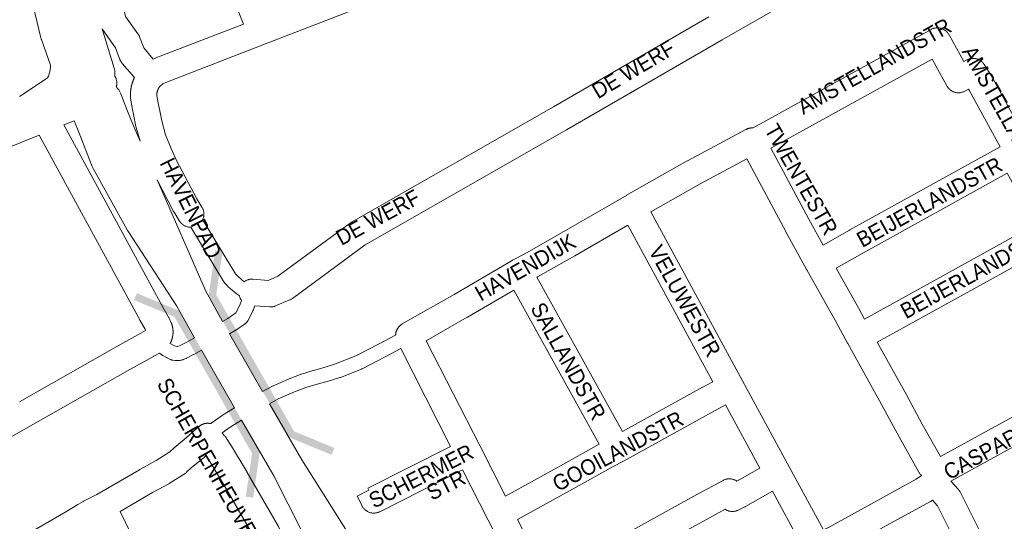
# Model space of a CAD drawing. Header units: metres. Extents: x 123819 to 142731, y 393440 to 405763.
# Tile 174 of 256: x 135406 to 135891, y 396191 to 396439. Entities that reach past the tile are written whole.
import ezdxf
from ezdxf.enums import TextEntityAlignment as Align

# ---------------------------------------------------------------- set-up
doc = ezdxf.new("R2010")
doc.units = ezdxf.units.M
doc.header["$MEASUREMENT"] = 0
for name, color, linetype, lineweight in [('gs-anno-wegen algemeen tekst', 7, 'Continuous', 0), ('gs-knt-aanvullende hoofdweg', 7, 'Continuous', 0), ('gs-knt-fietspaden', 7, 'Continuous', 0), ('gs-knt-hoofdweg', 7, 'Continuous', 0), ('gs-knt-wegen algemeen', 7, 'Continuous', 0), ('gs-symb-viaduct', 7, 'Continuous', 0)]:
    doc.layers.add(name, color=color, linetype=linetype, lineweight=lineweight)
doc.styles.add('Style-Arial', font='arial.ttf')

# ---------------------------------------------------------------- blocks, each defined once
blk = doc.blocks.new('gg0-viaduct_71')
at = {"layer": 'gs-symb-viaduct', "linetype": 'Continuous'}
blk.add_hatch(color=7, dxfattribs=at).paths.add_polyline_path([(5.576, -1.689), (3.875, -0.366), (-3.875, -0.366), (-5.576, -1.689), (-5.8, -1.4), (-4, 0), (4, 0), (5.8, -1.4)])
blk = doc.blocks.new('gg0-viaduct_72')
at = {"layer": 'gs-symb-viaduct', "linetype": 'Continuous'}
blk.add_hatch(color=7, dxfattribs=at).paths.add_polyline_path([(-5.576, -1.689), (-5.8, -1.4), (-4, 0), (4, 0), (5.8, -1.4), (5.576, -1.689), (3.875, -0.366), (-3.875, -0.366)])

msp = doc.modelspace()

# ---------------------------------------------------------------- linework, layer by layer
at = {"layer": 'gs-knt-aanvullende hoofdweg', "color": 7, "linetype": 'Continuous', "flags": 128}
for points in [[(135405.52, 396400.63), (135405.77, 396400.81), (135419.37, 396409.99), (135419.78, 396410.82), (135420.18, 396411.85), (135420.49, 396412.92), (135420.7, 396414), (135420.82, 396415.1), (135420.84, 396416.12)], [(135420.84, 396416.12), (135420.84, 396416.12)], [(135432.44, 396388.77), (135427.36, 396386.68)], [(135415.24, 396381.72), (135398.09, 396374.69), (135398.01, 396374.66), (135398, 396374.66), (135356.95, 396357.65)]]:
    msp.add_lwpolyline(points, dxfattribs=at)
at = {"layer": 'gs-knt-fietspaden', "color": 7, "linetype": 'Continuous', "flags": 128}
for points in [[(135495.87, 396340.04), (135512.14, 396313.32), (135513.18, 396312.16), (135515.17, 396310.37), (135516.35, 396309.39)], [(135513.9, 396302.62), (135512.41, 396303.58), (135512.29, 396303.65), (135512.18, 396303.74), (135512.07, 396303.83), (135510.64, 396305.01), (135510.53, 396305.1), (135508.34, 396307.07), (135508.25, 396307.15), (135508.17, 396307.24), (135508.09, 396307.33), (135506.7, 396308.86), (135506.59, 396308.99), (135506.49, 396309.12), (135506.4, 396309.25), (135506.31, 396309.39), (135489.96, 396336.26)], [(135505.73, 396289.79), (135508.27, 396291.28), (135512.3, 396294.12), (135514.29, 396297.89), (135515.09, 396300.16)], [(135521.61, 396297.52), (135520.82, 396295.31), (135520.76, 396295.15), (135520.7, 396294.99), (135520.62, 396294.84), (135518.11, 396290.09), (135518.03, 396289.95), (135517.94, 396289.81), (135517.85, 396289.67), (135517.75, 396289.54), (135517.64, 396289.41), (135517.53, 396289.29), (135517.41, 396289.18), (135517.29, 396289.07), (135517.16, 396288.96), (135517.03, 396288.86), (135512.2, 396285.46), (135512.07, 396285.37), (135511.95, 396285.3), (135511.95, 396285.3), (135511.94, 396285.29), (135509.19, 396283.68)], [(135479.84, 396279), (135479.91, 396278.95), (135481.35, 396278.11), (135482.45, 396277.61), (135483.1, 396277.5), (135483.49, 396277.5), (135483.9, 396277.6), (135484.8, 396277.95), (135488.1, 396279.65), (135491.86, 396281.79)], [(135525.43, 396255.27), (135529.93, 396257.78), (135530.03, 396257.84), (135530.14, 396257.89), (135530.25, 396257.94), (135538.51, 396261.5), (135538.63, 396261.55), (135544.4, 396263.79), (135544.52, 396263.84), (135544.64, 396263.88), (135550.39, 396265.64), (135550.48, 396265.66), (135555.85, 396267.16), (135561.38, 396268.82), (135571.5, 396272.78), (135582.65, 396278.54), (135591.08, 396283.03)], [(135495.31, 396275.67), (135491.51, 396273.51), (135491.38, 396273.44), (135487.86, 396271.63), (135487.75, 396271.58), (135487.65, 396271.53), (135487.54, 396271.48), (135486.24, 396270.97), (135486.08, 396270.92), (135485.92, 396270.87), (135485.76, 396270.82), (135484.71, 396270.58), (135484.55, 396270.54), (135484.39, 396270.52), (135484.23, 396270.5), (135484.07, 396270.49), (135483.9, 396270.48), (135482.81, 396270.48), (135482.66, 396270.49), (135482.52, 396270.49), (135482.37, 396270.51), (135482.23, 396270.53), (135480.84, 396270.76), (135480.69, 396270.79), (135480.54, 396270.83), (135480.4, 396270.87), (135480.26, 396270.92), (135480.11, 396270.97), (135479.98, 396271.03), (135478.3, 396271.79), (135478.19, 396271.84), (135478.08, 396271.89), (135477.98, 396271.95), (135476.17, 396273), (135476.03, 396273.09), (135475.9, 396273.18), (135475.77, 396273.27), (135474.57, 396274.21)], [(135593.58, 396276.41), (135585.93, 396272.33), (135585.89, 396272.31), (135574.56, 396266.46), (135574.46, 396266.41), (135574.34, 396266.36), (135574.23, 396266.31), (135563.81, 396262.23), (135563.67, 396262.18), (135563.54, 396262.13), (135557.84, 396260.42), (135557.77, 396260.4), (135552.41, 396258.91), (135546.82, 396257.2), (135541.23, 396255.03), (135533.19, 396251.57), (135533.19, 396251.56), (135533.19, 396251.56), (135528.92, 396249.19)], [(135499.88, 396239.4), (135500.13, 396239.64), (135500.23, 396239.73), (135500.33, 396239.81), (135500.43, 396239.9), (135500.54, 396239.98), (135505.48, 396243.42), (135505.57, 396243.48), (135505.65, 396243.53), (135511.6, 396247.18)], [(135515.1, 396241.09), (135509.41, 396237.6), (135509.41, 396237.6), (135509.41, 396237.6), (135505.44, 396234.83)]]:
    msp.add_lwpolyline(points, dxfattribs=at)
at = {"layer": 'gs-knt-hoofdweg', "color": 7, "linetype": 'Continuous', "flags": 128}
for points in [[(135420.84, 396416.12), (135416.31, 396428.75), (135416.21, 396429.04), (135416.13, 396429.33), (135416.05, 396429.62), (135411.48, 396449.08), (135402.24, 396479.86), (135402.14, 396480.21), (135402.06, 396480.57), (135395.44, 396513.14), (135395.41, 396513.32), (135392.61, 396528.9), (135392.56, 396529.25), (135392.52, 396529.6), (135392.5, 396529.95), (135392.04, 396540.11)], [(135446.21, 396434.09), (135452.23, 396414.64), (135452.34, 396414.27), (135452.43, 396413.89), (135452.5, 396413.52), (135452.55, 396413.14), (135452.58, 396412.75), (135452.59, 396412.37), (135452.59, 396411.98), (135452.57, 396411.6), (135452.52, 396411.22), (135452.48, 396410.94), (135452.52, 396410.86), (135452.56, 396410.8), (135452.7, 396410.54), (135452.73, 396410.47), (135452.86, 396410.2), (135452.89, 396410.14), (135453, 396409.86), (135453.02, 396409.8), (135453.12, 396409.52), (135453.15, 396409.45), (135453.23, 396409.16), (135453.25, 396409.1), (135453.32, 396408.81), (135453.34, 396408.74), (135453.39, 396408.45), (135453.41, 396408.38), (135453.45, 396408.08), (135453.46, 396408.01), (135453.49, 396407.71), (135453.49, 396407.64), (135453.51, 396407.35), (135453.51, 396407.28), (135453.51, 396406.98), (135453.5, 396406.91), (135453.49, 396406.61), (135453.48, 396406.54), (135453.45, 396406.24), (135453.44, 396406.17), (135453.4, 396405.88), (135453.39, 396405.81), (135453.33, 396405.52), (135453.31, 396405.45), (135453.27, 396405.27), (135453.47, 396405.09), (135453.73, 396404.83), (135453.98, 396404.57), (135454.22, 396404.29), (135454.44, 396404), (135454.66, 396403.7), (135454.85, 396403.39), (135455.04, 396403.07), (135455.21, 396402.74), (135455.36, 396402.41), (135455.5, 396402.07), (135458.47, 396394.23), (135461.71, 396386.17), (135465.01, 396378.61)], [(135460.32, 396399.95), (135460.3, 396400.08), (135460.27, 396400.39), (135460.27, 396400.55), (135460.26, 396400.7), (135460.25, 396400.86), (135460.25, 396401.01), (135460.24, 396401.17), (135460.24, 396401.32), (135460.24, 396401.48), (135460.24, 396401.63), (135460.24, 396401.79), (135460.25, 396401.94), (135460.25, 396402.1), (135460.26, 396402.25), (135460.26, 396402.41), (135460.27, 396402.56), (135460.28, 396402.71), (135460.29, 396402.87), (135460.3, 396403.02), (135460.31, 396403.18), (135460.33, 396403.33), (135460.34, 396403.48), (135460.36, 396403.64), (135460.38, 396403.79), (135460.39, 396403.95), (135460.41, 396404.1), (135460.44, 396404.25), (135460.46, 396404.41), (135460.48, 396404.56), (135460.51, 396404.71), (135460.53, 396404.86), (135460.56, 396405.02), (135460.59, 396405.17), (135460.62, 396405.32), (135460.65, 396405.47), (135460.68, 396405.62), (135460.71, 396405.77), (135460.75, 396405.92), (135460.78, 396406.08), (135460.82, 396406.23), (135460.86, 396406.38), (135460.9, 396406.53), (135460.94, 396406.68), (135460.98, 396406.82), (135461.02, 396406.97), (135461.07, 396407.12), (135461.11, 396407.27), (135461.16, 396407.42), (135461.21, 396407.56), (135461.25, 396407.71), (135461.3, 396407.86), (135461.35, 396408), (135461.41, 396408.15), (135461.46, 396408.29), (135461.51, 396408.44), (135461.57, 396408.58), (135461.63, 396408.73), (135461.68, 396408.87), (135461.74, 396409.01), (135461.8, 396409.16), (135461.87, 396409.3), (135461.93, 396409.44), (135461.99, 396409.58), (135462.06, 396409.72), (135462.12, 396409.86), (135462.19, 396410), (135456.15, 396417.06), (135455.97, 396417.28), (135455.8, 396417.51), (135455.64, 396417.74), (135455.49, 396417.98), (135455.35, 396418.23), (135455.22, 396418.48), (135455.11, 396418.74), (135455, 396419), (135452.84, 396424.76), (135446.56, 396433.54), (135446.39, 396433.79), (135446.23, 396434.06), (135446.21, 396434.09)], [(135420.84, 396416.12), (135420.84, 396416.12)], [(135491.86, 396281.79), (135483.21, 396297.27), (135459, 396334.42), (135458.85, 396334.66), (135458.7, 396334.9), (135441.83, 396365.27), (135441.66, 396365.6), (135441.51, 396365.93), (135441.37, 396366.26), (135434.19, 396384.73), (135432.44, 396388.77)], [(135473.36, 396359.55), (135497.25, 396304.99), (135505.73, 396289.79)], [(135509.19, 396283.68), (135525.43, 396255.27)], [(135511.6, 396247.18), (135495.31, 396275.67)], [(135528.92, 396249.19), (135544.81, 396221.61), (135615.96, 396108.84), (135616.13, 396108.56), (135616.28, 396108.28), (135623.15, 396095.13), (135623.32, 396094.79), (135623.47, 396094.44), (135623.61, 396094.08), (135623.72, 396093.71), (135623.83, 396093.34), (135623.91, 396092.97), (135623.97, 396092.59), (135624.02, 396092.21), (135624.05, 396091.83), (135624.06, 396091.44), (135624.05, 396091.06), (135624.02, 396090.67), (135623.98, 396090.29), (135623.98, 396090.29)], [(135598.03, 396081.71), (135594.41, 396088.26), (135594.28, 396088.51), (135530.91, 396213.66), (135515.1, 396241.09)]]:
    msp.add_lwpolyline(points, dxfattribs=at)
at = {"layer": 'gs-knt-wegen algemeen', "color": 7, "linetype": 'Continuous', "flags": 128}
for points in [[(135516.04, 396436.43), (135490.15, 396501.18)], [(135641.99, 396471.21), (135526.88, 396426.66), (135526.88, 396426.66), (135526.88, 396426.66)], [(135788.68, 396449.75), (135752.16, 396428.73), (135675.43, 396384.32), (135675.39, 396384.3), (135576.11, 396327.59)], [(135516.35, 396309.39), (135516.57, 396309.55), (135516.83, 396309.72), (135517.1, 396309.88), (135517.38, 396310.02), (135517.67, 396310.15), (135517.96, 396310.27), (135518.26, 396310.37), (135518.56, 396310.46), (135518.87, 396310.53), (135519.18, 396310.59), (135519.49, 396310.63), (135519.8, 396310.66), (135520.11, 396310.67), (135520.43, 396310.67), (135520.74, 396310.65), (135528.25, 396310.06), (135533.04, 396312.08), (135568.7, 396338.3), (135568.9, 396338.44), (135569.11, 396338.58), (135569.32, 396338.71), (135668.92, 396395.6), (135745.64, 396440)], [(135763.88, 396384.45), (135764.02, 396384.51), (135764.16, 396384.58), (135764.31, 396384.65), (135764.45, 396384.71), (135764.6, 396384.77), (135764.75, 396384.83), (135764.9, 396384.88), (135765.05, 396384.93), (135765.21, 396384.97), (135765.36, 396385.02), (135765.52, 396385.05), (135765.67, 396385.09), (135765.83, 396385.11), (135765.99, 396385.14), (135766.15, 396385.16), (135766.3, 396385.18), (135766.46, 396385.19), (135766.62, 396385.21), (135766.78, 396385.21), (135766.94, 396385.21), (135767.1, 396385.21), (135767.26, 396385.21), (135767.41, 396385.2), (135855.23, 396433.76), (135855.51, 396433.91), (135855.79, 396434.04), (135856.08, 396434.16), (135856.37, 396434.26), (135856.67, 396434.35), (135856.97, 396434.42), (135857.27, 396434.48), (135857.58, 396434.53), (135857.89, 396434.56), (135858.2, 396434.57), (135858.51, 396434.58), (135858.82, 396434.56), (135859.13, 396434.53), (135859.44, 396434.49), (135859.75, 396434.43), (135860.05, 396434.36), (135860.35, 396434.27), (135860.64, 396434.17), (135860.93, 396434.06), (135861.21, 396433.93), (135861.49, 396433.79), (135861.76, 396433.63), (135862.02, 396433.46), (135862.27, 396433.28), (135862.52, 396433.09), (135862.75, 396432.89), (135862.98, 396432.68), (135863.19, 396432.45), (135863.4, 396432.22), (135863.59, 396431.97), (135863.77, 396431.72), (135863.94, 396431.46), (135864.09, 396431.19), (135864.09, 396431.19), (135864.1, 396431.18)], [(135864.1, 396431.18), (135871.36, 396417.89), (135872.88, 396418.72), (135873.16, 396418.86), (135873.45, 396418.99), (135873.74, 396419.11), (135874.04, 396419.21), (135874.35, 396419.3), (135874.66, 396419.37), (135874.97, 396419.43), (135875.29, 396419.47), (135875.6, 396419.5), (135875.92, 396419.51), (135876.24, 396419.51), (135876.56, 396419.49), (135876.87, 396419.45), (135877.19, 396419.4), (135877.5, 396419.34), (135877.81, 396419.26), (135878.11, 396419.16), (135878.41, 396419.05), (135878.7, 396418.92), (135878.99, 396418.78), (135879.27, 396418.63), (135879.54, 396418.47), (135879.8, 396418.29), (135880.05, 396418.09), (135880.3, 396417.89), (135880.53, 396417.67), (135880.75, 396417.45), (135880.96, 396417.21), (135881.16, 396416.96), (135881.35, 396416.7), (135881.52, 396416.44), (135885.16, 396410.59), (135885.25, 396410.44), (135885.33, 396410.29), (135903.68, 396376.96)], [(135526.88, 396426.66), (135477.69, 396407.67), (135476.25, 396406.96), (135476.01, 396406.79), (135474.9, 396405.81), (135474.85, 396405.75), (135474.8, 396405.7), (135474.75, 396405.64), (135474.7, 396405.58), (135474.65, 396405.52), (135474.61, 396405.46), (135474.56, 396405.4), (135474.52, 396405.34), (135474.47, 396405.27), (135474.43, 396405.21), (135474.38, 396405.15), (135474.34, 396405.09), (135474.3, 396405.02), (135474.26, 396404.96), (135474.22, 396404.89), (135474.18, 396404.83), (135474.14, 396404.76), (135474.1, 396404.7), (135474.06, 396404.63), (135474.03, 396404.56), (135473.99, 396404.49), (135473.96, 396404.43), (135473.92, 396404.36), (135473.89, 396404.29), (135473.86, 396404.22), (135473.83, 396404.15), (135473.79, 396404.08), (135473.76, 396404.01), (135473.74, 396403.94), (135473.71, 396403.87), (135473.68, 396403.8), (135473.65, 396403.73), (135473.63, 396403.65), (135473.6, 396403.58), (135473.58, 396403.51), (135473.56, 396403.44), (135473.53, 396403.36), (135473.51, 396403.29), (135473.49, 396403.22), (135473.47, 396403.14), (135473.45, 396403.07), (135473.43, 396402.99), (135473.42, 396402.92), (135473.4, 396402.85), (135473.39, 396402.77), (135473.37, 396402.7), (135473.36, 396402.62), (135473.34, 396402.55), (135473.33, 396402.47), (135473.32, 396402.39), (135473.31, 396402.32), (135473.3, 396402.24), (135473.29, 396402.17), (135473.29, 396402.09), (135473.28, 396402.01), (135473.28, 396401.94), (135473.27, 396401.86), (135473.27, 396401.79), (135473.26, 396401.71), (135473.26, 396401.63), (135473.26, 396401.56), (135473.26, 396401.48), (135473.26, 396401.4), (135473.26, 396401.33), (135473.27, 396401.15)], [(135889.41, 396375.89), (135874.01, 396403.86), (135873.72, 396404.34), (135871.89, 396403.34), (135871.61, 396403.2), (135871.33, 396403.07), (135871.04, 396402.95), (135870.75, 396402.85), (135870.45, 396402.77), (135870.15, 396402.69), (135869.85, 396402.63), (135869.54, 396402.59), (135869.23, 396402.56), (135868.92, 396402.54), (135868.61, 396402.54), (135868.3, 396402.56), (135867.99, 396402.59), (135867.69, 396402.63), (135867.38, 396402.69), (135867.08, 396402.76), (135866.78, 396402.85), (135866.49, 396402.95), (135866.2, 396403.07), (135865.92, 396403.2), (135865.65, 396403.34), (135865.38, 396403.49), (135865.12, 396403.66), (135864.87, 396403.84), (135864.62, 396404.03), (135864.39, 396404.24), (135864.16, 396404.45), (135863.95, 396404.67), (135863.75, 396404.91), (135863.55, 396405.15), (135863.38, 396405.4), (135863.21, 396405.66), (135863.05, 396405.93), (135855.8, 396419.2), (135776.23, 396375.2)], [(135473.27, 396401.15), (135473.27, 396401.14), (135473.27, 396401.14)], [(135473.27, 396401.15), (135473.27, 396401.14), (135473.27, 396401.14)], [(135473.27, 396401.14), (135473.43, 396400.01), (135475.7, 396388.68), (135477.62, 396381.87), (135480.3, 396375.05), (135483.02, 396369.15), (135492.92, 396350.32), (135495.49, 396346.22), (135495.65, 396345.95), (135495.8, 396345.67), (135495.93, 396345.38), (135496.05, 396345.08), (135496.16, 396344.78), (135496.25, 396344.47), (135496.33, 396344.16), (135496.39, 396343.85), (135496.43, 396343.53), (135496.46, 396343.21), (135496.48, 396342.89), (135496.47, 396342.57), (135496.46, 396342.26), (135496.42, 396341.94), (135496.37, 396341.62), (135496.31, 396341.31), (135496.23, 396341), (135496.14, 396340.69), (135496.03, 396340.39), (135495.9, 396340.1), (135495.87, 396340.04)], [(135460.32, 396399.94), (135460.32, 396399.94), (135460.32, 396399.95)], [(135460.32, 396399.94), (135460.32, 396399.94), (135460.32, 396399.95)], [(135465.01, 396378.61), (135463.1, 396385.38), (135463.04, 396385.63), (135462.98, 396385.88), (135460.62, 396397.68), (135460.58, 396397.91), (135460.55, 396398.13), (135460.32, 396399.94)], [(135427.36, 396386.68), (135476.23, 396296.81), (135478.87, 396292.21), (135479, 396291.98), (135479.11, 396291.75), (135480.34, 396289.15), (135480.46, 396288.87), (135480.58, 396288.57), (135480.6, 396288.5), (135480.63, 396288.43), (135480.65, 396288.36), (135480.67, 396288.29), (135480.7, 396288.22), (135480.72, 396288.15), (135480.74, 396288.08), (135480.76, 396288.01), (135480.78, 396287.94), (135480.8, 396287.87), (135480.82, 396287.8), (135480.84, 396287.73), (135480.86, 396287.66), (135480.88, 396287.59), (135480.9, 396287.51), (135480.92, 396287.44), (135480.94, 396287.37), (135480.95, 396287.3), (135480.97, 396287.23), (135480.99, 396287.16), (135481, 396287.08), (135481.02, 396287.01), (135481.03, 396286.94), (135481.05, 396286.87), (135481.06, 396286.79), (135481.07, 396286.72), (135481.09, 396286.65), (135481.1, 396286.58), (135481.11, 396286.5), (135481.12, 396286.43), (135481.14, 396286.36), (135481.15, 396286.28), (135481.16, 396286.21), (135481.17, 396286.14), (135481.18, 396286.06), (135481.18, 396285.99), (135481.19, 396285.92), (135481.2, 396285.84), (135481.21, 396285.77), (135481.22, 396285.7), (135481.22, 396285.62), (135481.23, 396285.55), (135481.23, 396285.48), (135481.24, 396285.4), (135481.24, 396285.33), (135481.25, 396285.25), (135481.25, 396285.18), (135481.26, 396285.11), (135481.26, 396285.03), (135481.26, 396284.96), (135481.26, 396284.89), (135481.27, 396284.81), (135481.27, 396284.74), (135481.27, 396284.66), (135481.27, 396284.59), (135481.27, 396284.52), (135481.27, 396284.44), (135481.27, 396284.37), (135481.26, 396284.29), (135481.26, 396284.22), (135481.26, 396284.15), (135481.26, 396284.15), (135481.26, 396284.14), (135481.26, 396284.07)], [(135467.75, 396285.31), (135467.45, 396285.96), (135464.9, 396290.39), (135464.83, 396290.52), (135415.24, 396381.72)], [(135594.37, 396288.54), (135619.96, 396303.13), (135648.61, 396319.82), (135648.8, 396319.93), (135654.75, 396323.13), (135672.98, 396333.49), (135704.94, 396351.96), (135704.99, 396351.98), (135734.94, 396368.96), (135735.08, 396369.03), (135763.88, 396384.44)], [(135763.88, 396384.44), (135763.88, 396384.44), (135763.88, 396384.45)], [(135763.88, 396384.44), (135763.88, 396384.44), (135763.88, 396384.45)], [(135776.23, 396375.2), (135794.99, 396340.3), (135802.07, 396327.4)], [(135802.07, 396327.4), (135815.08, 396334.84), (135815.16, 396334.89), (135889.41, 396375.89)], [(135764.3, 396369.9), (135741.29, 396357.59), (135716.97, 396343.81)], [(135850.51, 396213.89), (135850.42, 396213.98), (135850.19, 396214.21), (135849.98, 396214.44), (135849.78, 396214.69), (135849.59, 396214.95), (135849.41, 396215.21), (135849.25, 396215.49), (135839.52, 396232.83), (135839.47, 396232.91), (135831.67, 396247.29), (135814.11, 396278.96), (135814.11, 396278.96), (135814.06, 396279.04), (135808.29, 396289.83), (135793.89, 396315.25), (135793.85, 396315.33), (135783.57, 396334.06), (135783.54, 396334.11), (135764.3, 396369.9)], [(135822.43, 396291), (135889.09, 396327.81), (135906.55, 396337.61), (135905.64, 396339.25), (135905.57, 396339.39), (135902.17, 396345.92), (135892.82, 396362.89), (135821.5, 396323.52), (135808.42, 396316.03)], [(135489.96, 396336.26), (135489.77, 396336.26), (135489.45, 396336.28), (135489.13, 396336.31), (135488.82, 396336.36), (135488.51, 396336.43), (135488.2, 396336.51), (135487.89, 396336.6), (135487.59, 396336.71), (135487.3, 396336.83), (135487.01, 396336.97), (135486.73, 396337.12), (135486.45, 396337.29), (135486.19, 396337.47), (135485.93, 396337.66), (135485.69, 396337.86), (135485.45, 396338.08), (135485.23, 396338.31), (135485.01, 396338.55), (135484.81, 396338.79), (135484.62, 396339.05), (135484.45, 396339.32), (135481.75, 396343.63), (135481.63, 396343.83), (135481.51, 396344.05), (135473.36, 396359.55)], [(135716.97, 396343.81), (135762.2, 396260.52), (135785.23, 396218.13), (135802.15, 396187)], [(135705.67, 396337.34), (135679.48, 396322.2), (135679.44, 396322.18), (135661.12, 396311.77), (135660.99, 396311.7), (135660.78, 396311.59)], [(135747.62, 396260.08), (135705.67, 396337.34)], [(135576.11, 396327.59), (135540.13, 396301.13), (135539.88, 396300.95), (135539.62, 396300.79), (135539.35, 396300.64), (135539.08, 396300.5), (135538.8, 396300.38), (135531.84, 396297.44), (135531.55, 396297.33), (135531.25, 396297.23), (135530.96, 396297.14), (135530.65, 396297.07), (135530.35, 396297.01), (135530.04, 396296.97), (135529.73, 396296.95), (135529.42, 396296.93), (135529.11, 396296.94), (135528.79, 396296.95), (135521.61, 396297.52)], [(135808.42, 396316.03), (135819.66, 396296.18), (135822.43, 396291)], [(135895.4, 396316.42), (135828.66, 396279.57)], [(135660.78, 396311.59), (135702.95, 396235.5)], [(135649.42, 396305.22), (135626.49, 396291.87), (135626.44, 396291.84), (135606.21, 396280.3)], [(135691.52, 396229.26), (135649.42, 396305.22)], [(135515.09, 396300.16), (135514.93, 396300.38), (135514.76, 396300.64), (135514.59, 396300.9), (135514.44, 396301.18), (135514.3, 396301.46), (135514.18, 396301.75), (135514.07, 396302.05), (135513.98, 396302.35), (135513.9, 396302.62)], [(135405.56, 396250.18), (135453.5, 396277.41), (135453.57, 396277.45), (135465.37, 396283.94), (135467.75, 396285.31)], [(135591.08, 396283.03), (135591.09, 396283.18), (135591.1, 396283.34), (135591.11, 396283.49), (135591.13, 396283.65), (135591.13, 396283.65), (135591.15, 396283.81), (135591.17, 396283.97), (135591.2, 396284.13), (135591.23, 396284.28), (135591.27, 396284.44), (135591.31, 396284.59), (135591.36, 396284.75), (135591.4, 396284.9), (135591.45, 396285.05), (135591.51, 396285.2), (135591.57, 396285.35), (135591.63, 396285.5), (135591.7, 396285.64), (135591.76, 396285.79), (135591.84, 396285.93), (135591.91, 396286.07), (135592, 396286.21), (135592.07, 396286.34), (135592.08, 396286.34), (135592.08, 396286.35), (135592.16, 396286.48), (135592.25, 396286.61), (135592.26, 396286.62), (135592.35, 396286.74), (135592.44, 396286.87), (135592.54, 396286.99), (135592.64, 396287.11), (135592.64, 396287.11), (135592.75, 396287.23), (135592.86, 396287.35), (135592.97, 396287.47), (135593.08, 396287.57), (135593.08, 396287.58), (135593.09, 396287.58), (135593.2, 396287.69), (135593.31, 396287.79), (135593.32, 396287.79), (135593.32, 396287.8), (135593.44, 396287.9), (135593.57, 396288), (135593.69, 396288.09), (135593.82, 396288.19), (135593.95, 396288.28), (135594.08, 396288.36), (135594.09, 396288.37), (135594.09, 396288.37), (135594.22, 396288.45), (135594.36, 396288.53)], [(135594.36, 396288.53), (135594.36, 396288.54), (135594.37, 396288.54), (135594.37, 396288.54)], [(135594.36, 396288.53), (135594.36, 396288.54), (135594.37, 396288.54), (135594.37, 396288.54)], [(135481.26, 396284.07), (135481.25, 396284), (135481.25, 396283.93), (135481.24, 396283.85), (135481.24, 396283.78), (135481.23, 396283.7), (135481.23, 396283.63), (135481.22, 396283.56), (135481.22, 396283.48), (135481.21, 396283.41), (135481.2, 396283.34), (135481.19, 396283.26), (135481.18, 396283.19), (135481.17, 396283.12), (135481.17, 396283.04), (135481.16, 396282.97), (135481.14, 396282.9), (135481.13, 396282.82), (135481.12, 396282.75), (135481.11, 396282.68), (135481.1, 396282.61), (135481.09, 396282.53), (135481.07, 396282.46), (135481.06, 396282.39), (135481.05, 396282.31), (135481.03, 396282.24), (135481.02, 396282.17), (135481, 396282.1), (135480.98, 396282.03), (135480.97, 396281.95), (135480.95, 396281.88), (135480.93, 396281.81), (135480.92, 396281.74), (135480.9, 396281.67), (135480.88, 396281.6), (135480.86, 396281.52), (135480.84, 396281.45), (135480.82, 396281.38), (135480.8, 396281.31), (135480.78, 396281.24), (135480.76, 396281.17), (135480.74, 396281.1), (135480.72, 396281.03), (135480.69, 396280.96), (135480.67, 396280.89), (135480.65, 396280.82), (135480.62, 396280.75), (135480.6, 396280.68), (135480.57, 396280.61), (135480.55, 396280.54), (135480.52, 396280.47), (135480.5, 396280.4), (135480.47, 396280.33), (135480.44, 396280.26), (135480.42, 396280.19), (135480.39, 396280.13), (135480.36, 396280.06), (135480.33, 396279.99), (135480.3, 396279.92), (135480.27, 396279.85), (135480.24, 396279.79), (135480.21, 396279.72), (135480.18, 396279.65), (135480.15, 396279.58), (135480.12, 396279.52), (135480.09, 396279.45), (135480.05, 396279.38), (135479.91, 396279.11), (135479.84, 396279)], [(135606.21, 396280.3), (135632.73, 396228.25), (135645.23, 396203.71)], [(135828.66, 396279.57), (135843.07, 396253.58), (135843.09, 396253.53), (135850.89, 396239.16), (135859.87, 396223.16)], [(135618.16, 396228.17), (135593.58, 396276.41)], [(135474.57, 396274.21), (135471.81, 396272.63), (135471.7, 396272.56), (135459.89, 396266.06), (135406.35, 396235.66), (135406.33, 396235.65), (135353.94, 396206.12), (135338.41, 396197.23), (135336.08, 396195.84), (135343.05, 396185.25)], [(135859.87, 396223.16), (135927.58, 396260.35)], [(135702.95, 396235.5), (135742.52, 396257.37), (135742.62, 396257.42), (135747.62, 396260.08)], [(135938.59, 396251.54), (135864.99, 396211.12)], [(135753.83, 396248.64), (135748.77, 396245.95), (135703.55, 396220.96), (135703.52, 396220.94), (135703.49, 396220.92), (135698.48, 396218.24), (135680.2, 396208.03), (135680.15, 396208), (135651.15, 396192.1)], [(135770.74, 396217.52), (135753.83, 396248.64)], [(135405.64, 396182.81), (135428.36, 396195.96), (135434.36, 396199.61), (135434.58, 396199.74), (135436.93, 396201.05), (135437.13, 396201.15), (135443.67, 396204.49), (135464.68, 396216.69), (135464.83, 396216.77), (135473, 396221.21), (135479.69, 396225.53), (135481.57, 396227.28), (135481.72, 396227.41), (135481.87, 396227.54), (135487.8, 396232.4), (135494, 396237.93), (135494.14, 396238.06), (135494.27, 396238.16), (135494.39, 396238.25), (135494.52, 396238.35), (135494.65, 396238.44), (135494.79, 396238.53), (135494.92, 396238.62), (135495.06, 396238.7), (135495.2, 396238.78), (135495.34, 396238.85), (135495.48, 396238.92), (135495.62, 396238.99), (135495.77, 396239.06), (135495.92, 396239.12), (135496.07, 396239.18), (135496.22, 396239.23), (135496.37, 396239.28), (135496.52, 396239.33), (135496.68, 396239.37), (135496.83, 396239.41), (135496.99, 396239.44), (135497.14, 396239.47), (135497.3, 396239.5), (135497.46, 396239.52), (135497.62, 396239.54), (135497.78, 396239.56), (135497.94, 396239.57), (135498.1, 396239.58), (135498.26, 396239.58), (135498.42, 396239.58), (135498.57, 396239.58), (135498.73, 396239.57), (135498.89, 396239.56), (135499.05, 396239.54), (135499.21, 396239.52), (135499.37, 396239.5), (135499.53, 396239.47), (135499.68, 396239.44), (135499.84, 396239.41), (135499.88, 396239.4)], [(135505.44, 396234.83), (135506.55, 396233.57), (135506.74, 396233.34), (135506.92, 396233.11), (135507.09, 396232.86), (135509.4, 396229.35), (135509.53, 396229.14), (135517.8, 396215.43), (135517.86, 396215.33), (135533.26, 396188.69), (135533.35, 396188.53), (135537.26, 396181.33)], [(135645.23, 396203.71), (135673.87, 396219.41), (135691.52, 396229.26)], [(135497.56, 396223.66), (135496.37, 396222.59), (135496.16, 396222.42), (135490.28, 396217.6), (135488.13, 396215.6), (135487.92, 396215.41), (135487.7, 396215.23), (135487.47, 396215.06), (135487.23, 396214.9), (135479.85, 396210.14), (135479.64, 396210.01), (135479.43, 396209.89), (135471.13, 396205.38), (135455.24, 396196.16)], [(135455.24, 396196.16), (135462.91, 396180.06), (135474.88, 396156.67), (135478.67, 396157.23), (135478.91, 396157.26), (135479.07, 396157.28), (135479.22, 396157.29), (135479.39, 396157.29), (135479.54, 396157.3), (135479.71, 396157.3), (135479.94, 396157.29), (135480.72, 396157.26), (135484.92, 396158.95), (135505.8, 396170.86), (135522.84, 396180.6), (135521.95, 396182.25), (135506.62, 396208.76), (135498.45, 396222.3), (135497.56, 396223.66)], [(135624.07, 396216.57), (135583.24, 396195.99), (135582.96, 396195.86), (135582.67, 396195.74), (135582.38, 396195.63), (135582.09, 396195.54), (135581.79, 396195.46), (135581.48, 396195.4), (135581.18, 396195.35), (135580.87, 396195.32), (135580.56, 396195.3)], [(135645.15, 396175.18), (135636.68, 396191.82), (135624.07, 396216.57)], [(135689.51, 396176.77), (135739.62, 396204.42), (135739.68, 396204.46), (135752.63, 396211.43), (135752.92, 396211.57), (135753.21, 396211.7), (135753.5, 396211.82), (135753.8, 396211.92), (135754.11, 396212.01), (135754.42, 396212.08), (135754.73, 396212.13), (135755.05, 396212.17), (135755.37, 396212.2), (135755.69, 396212.21), (135756, 396212.2), (135756.32, 396212.18), (135756.64, 396212.14), (135756.95, 396212.09), (135757.26, 396212.02), (135757.57, 396211.94), (135757.87, 396211.84), (135758.17, 396211.73), (135758.46, 396211.6), (135758.75, 396211.46), (135759.02, 396211.31), (135759.29, 396211.14), (135759.4, 396211.06), (135770.74, 396217.52)], [(135802.15, 396187), (135804.58, 396188.27), (135847.97, 396211.97), (135850.51, 396213.89)], [(135864.99, 396211.12), (135868.77, 396206.87), (135868.96, 396206.65), (135869.13, 396206.43), (135869.3, 396206.2), (135869.45, 396205.96), (135869.6, 396205.71), (135869.73, 396205.46), (135881.08, 396182.84), (135893.12, 396161.04)], [(135776.96, 396206.08), (135763.7, 396198.53), (135763.52, 396198.43), (135763.32, 396198.33), (135760.06, 396196.75), (135759.78, 396196.62), (135759.49, 396196.51), (135759.2, 396196.4), (135758.9, 396196.32), (135758.6, 396196.24), (135758.29, 396196.19), (135757.99, 396196.14), (135757.68, 396196.11), (135757.37, 396196.1), (135757.06, 396196.1), (135756.75, 396196.11), (135756.44, 396196.14), (135756.14, 396196.19), (135755.83, 396196.25), (135755.53, 396196.32), (135755.23, 396196.41), (135754.94, 396196.51), (135754.65, 396196.62), (135754.37, 396196.75), (135754.1, 396196.89), (135753.83, 396197.05), (135753.63, 396197.18), (135745.88, 396193.01), (135695.97, 396165.46)], [(135790.69, 396180.82), (135776.96, 396206.08)], [(135855.96, 396201.68), (135855.45, 396201.3), (135855.26, 396201.16), (135855.06, 396201.02), (135854.85, 396200.89), (135854.64, 396200.77), (135810.77, 396176.81), (135810.67, 396176.76), (135808.87, 396175.82)], [(135957.63, 396045.4), (135953.56, 396053.57), (135927.31, 396101.05), (135923.65, 396107.65), (135913.8, 396124.15), (135892.29, 396137.35), (135892.04, 396137.52), (135891.79, 396137.7), (135891.55, 396137.89), (135891.32, 396138.09), (135891.1, 396138.3), (135890.89, 396138.52), (135890.69, 396138.75), (135890.5, 396138.99), (135890.32, 396139.24), (135890.15, 396139.49), (135890, 396139.76), (135884.87, 396149.04), (135869.62, 396176.66), (135869.51, 396176.88), (135858.48, 396198.85), (135855.96, 396201.68)], [(135651.15, 396192.1), (135659.72, 396175.27), (135666.92, 396161.14)]]:
    msp.add_lwpolyline(points, dxfattribs=at)
for points in [[(135441.25, 396456.01), (135453.16, 396458.98, -0.368002), (135453.17, 396458.97), (135457.87, 396440.11), (135463.93, 396431.64), (135464.09, 396431.4), (135464.24, 396431.16), (135464.38, 396430.91), (135464.51, 396430.66), (135464.63, 396430.4), (135464.73, 396430.14), (135466.79, 396424.65), (135471.5, 396419.13), (135472.19, 396419.47), (135472.45, 396419.6), (135472.72, 396419.71), (135516.04, 396436.43)], [(135580.56, 396195.3), (135580.25, 396195.29), (135579.94, 396195.3), (135579.63, 396195.33), (135579.33, 396195.37), (135579.02, 396195.42), (135578.72, 396195.49), (135578.42, 396195.57), (135578.13, 396195.67), (135577.84, 396195.78), (135577.55, 396195.91), (135577.27, 396196.05), (135577, 396196.2), (135576.74, 396196.36), (135576.49, 396196.54), (135576.24, 396196.72), (135576, 396196.92), (135575.78, 396197.13), (135575.56, 396197.36), (135575.35, 396197.59), (135575.16, 396197.83), (135574.97, 396198.08), (135574.8, 396198.34), (135574.64, 396198.6), (135574.5, 396198.87), (135572.08, 396203.68, -0.368611), (135572.08, 396203.69), (135577.88, 396206.61), (135577.38, 396207.6, -0.368622), (135577.38, 396207.62), (135618.16, 396228.17)]]:
    msp.add_lwpolyline(points, format="xyb", dxfattribs=at)

# ---------------------------------------------------------------- block references
at = {"layer": 'gs-symb-viaduct', "color": 7, "linetype": 'Continuous', "xscale": 10, "yscale": 10, "zscale": 10}
for name, p, rotation in [('gg0-viaduct_72', (135518.59, 396267.47), 119.6863548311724), ('gg0-viaduct_71', (135504.28, 396260.21), 299.6266876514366)]:
    msp.add_blockref(name, p, dxfattribs=dict(at, rotation=rotation))

# ---------------------------------------------------------------- texts
at = {"layer": 'gs-anno-wegen algemeen tekst', "color": 7, "linetype": 'Continuous', "style": 'Style-Arial', "width": 0.909091}
for s, rotation, p in [('AMSTELLANDSTR', 29.3365, (135827.26, 396415.68)), ('AMSTELLANDSTR', 299.3371, (135894.33, 396387.84)), ('BEIJERLANDSTR', 28.8918, (135854.43, 396348.67)), ('DE WERF', 28.5226, (135582.29, 396341.12)), ('BEIJERLANDSTR', 28.7864, (135876.05, 396313.42)), ('CASPAR HOUBENPLEIN', 28.7773, (135911.84, 396241.97))]:
    msp.add_text(s, height=7.7, rotation=rotation, dxfattribs=at).set_placement(p, align=Align.MIDDLE_CENTER)
at = {"layer": 'gs-anno-wegen algemeen tekst', "color": 7, "style": 'Style-Arial', "width": 0.909091}
for s, rotation, p in [('DE WERF', 30.6569, (135708.33, 396414.11)), ('TWENTESTR', 299.721, (135791.21, 396359.86)), ('HAVENPAD', 296.7858, (135490.05, 396345.64)), ('HAVENDIJK', 29.7827, (135655.03, 396316.48)), ('VELUWESTR', 299.0452, (135733.78, 396299.91)), ('SALLANDSTR', 298.9961, (135676.28, 396270.19)), ('SCHERPENHEUVELSTR', 299.492, (135504.19, 396211.79)), ('GOOILANDSTR', 28.1591, (135700.7, 396225.84)), ('SCHERMER', 26.9731, (135603.62, 396213.55)), ('STR', 26.9731, (135615.92, 396209.18))]:
    msp.add_text(s, height=7.7, rotation=rotation, dxfattribs=at).set_placement(p, align=Align.MIDDLE_CENTER)

doc.saveas('drawing.dxf')
